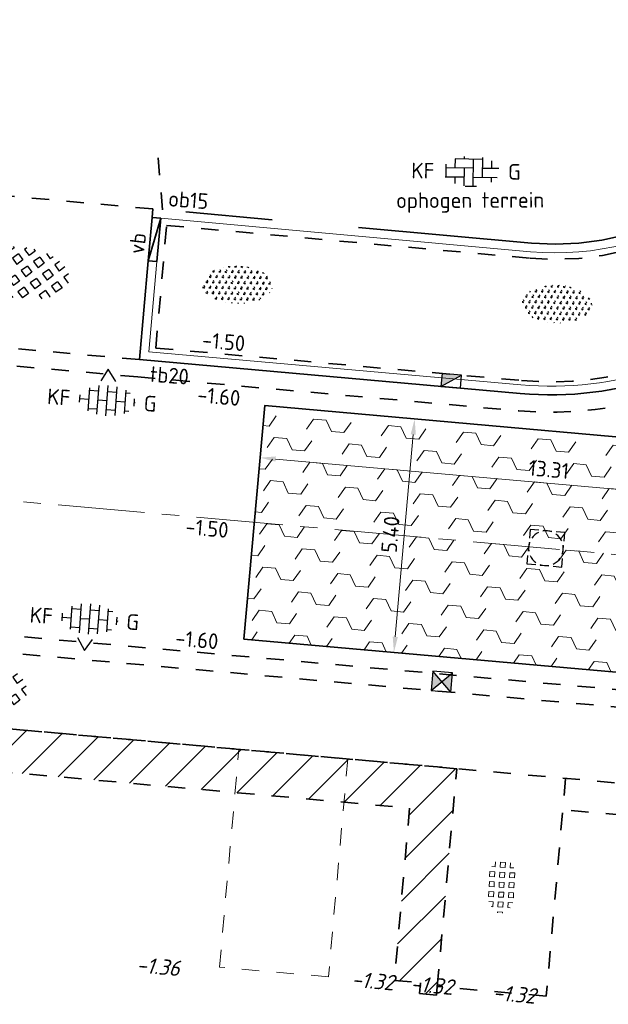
# Model space of a CAD drawing. Header units: metres. Extents: x 97990 to 98409, y 436026 to 436301.
# Tile 17 of 55: x 98188 to 98201, y 436076 to 436099. Entities that reach past the tile are written whole.
import ezdxf
from ezdxf.enums import TextEntityAlignment as Align

# ---------------------------------------------------------------- set-up
doc = ezdxf.new("R2010")
doc.units = ezdxf.units.M
for name, pattern in [('AM-AS-SO', [16, 10, -2, 2, -2]), ('VH-OPSLUITBAND-SO', [10, 4, -2, 2, -2]), ('ZZ-HIDDEN-SO', [4, 2, -2])]:
    doc.linetypes.add(name, pattern=pattern)
for name, color, linetype, lineweight in [('B-RO-OG-BEBOUWING-V', 254, 'Continuous', 18), ('B-WE-GW-T18-200', 1, 'Continuous', 18), ('B-WE-VH-MATERIAALGRENS-G', 252, 'ZZ-HIDDEN-SO', 18), ('B-WE-VH-NAP-T18-200', 252, 'Continuous', 18), ('B-WE-VH-OPENVERHARDING_TEGEL_GRAS-S-200', 70, 'Continuous', 18), ('N-OI-RI-ITR-M-200', 7, 'Continuous', 18), ('N-WA-VH-MATERIAALGRENS-G', 7, 'ZZ-HIDDEN-SO', 35), ('N-WE-AM-AS_WEG-G', 10, 'AM-AS-SO', 18), ('N-WE-GR-BEPLANTING-S-200', 90, 'Continuous', 25), ('N-WE-RI-HWA_KOLK-S-200', 150, 'Continuous', 25), ('N-WE-RI-HWA_PUTRAND-S-200', 150, 'Continuous', 25), ('N-WE-VH-FUNDERING-A-200', 252, 'Continuous', 18), ('N-WE-VH-FUNDERING-G', 7, 'Continuous', 35), ('N-WE-VH-FUNDERING_ZANDCEMENTSTABILISATIE-G', 7, 'ZZ-HIDDEN-SO', 35), ('N-WE-VH-HALFVERHARDING_GRASBETONSTEEN-S-200', 1, 'Continuous', 25), ('N-WE-VH-KANTOPSLUITING-T18-200', 1, 'Continuous', 18), ('N-WE-VH-KANTOPSLUITING_ACHTERKANTBAND-G', 1, 'Continuous', 18), ('N-WE-VH-KANTOPSLUITING_ELEMENT_VERLOOPBAND-G', 40, 'Continuous', 35), ('N-WE-VH-KANTOPSLUITING_OPSLUITBAND_150X250-G', 150, 'VH-OPSLUITBAND-SO', 35), ('N-WE-VH-KANTOPSLUITING_TROTTOIRBAND_180X200-G', 2, 'Continuous', 35), ('N-WE-VH-M-200', 7, 'Continuous', 18), ('N-WE-VH-MATERIAALGRENS-G', 7, 'ZZ-HIDDEN-SO', 35), ('N-WE-VH-NAP-T18-200', 4, 'Continuous', 18), ('N-WE-VH-OPENVERHARDING_BETONSTRAATSTEEN-S-200', 90, 'Continuous', 25)]:
    doc.layers.add(name, color=color, linetype=linetype, lineweight=lineweight)
doc.styles.add('NLCS-ISO', font='NLCS-ISO.ttf')
doc.styles.add('NLCS-ISO-M200-T18', font='NLCS-ISO.ttf', dxfattribs={"height": 0.36})
doc.styles.add('NLCS-ISO-M200-T18_CURSIEF', font='NLCS-ISO.ttf', dxfattribs={"oblique": 15, "height": 0.36})
doc.dimstyles.new('NLCS-M200-T18-PIJL_L2_H0', dxfattribs={"dimscale": 0.2, "dimtxt": 2.5, "dimasz": 1.8, "dimexe": 2, "dimexo": 2, "dimgap": 0.7, "dimtad": 1, "dimzin": 0, "dimdsep": 46, "dimtxsty": 'NLCS-ISO-M200-T18', "dimcen": 0, "dimdle": 2, "dimclrd": 256, "dimclre": 256, "dimclrt": 1, "dimadec": 0, "dimazin": 0, "dimtfac": 1, "dimtdec": 3, "dimtofl": 0, "dimtmove": 0, "dimatfit": 3, "dimfxl": 2, "dimfxlon": 1, "dimtfillclr": 256, "dimtolj": 1, "dimtzin": 0, "dimlwd": -1, "dimlwe": -1, "dimarcsym": 0})
doc.dimstyles.new('NLCS-M200-T18-PIJL_L2_H2', dxfattribs={"dimscale": 0.2, "dimtxt": 2.5, "dimasz": 1.8, "dimexe": 2, "dimexo": 2, "dimgap": 0.7, "dimtad": 1, "dimzin": 0, "dimdsep": 46, "dimtxsty": 'NLCS-ISO-M200-T18', "dimcen": 0, "dimdle": 2, "dimclrd": 256, "dimclre": 256, "dimclrt": 1, "dimazin": 0, "dimtfac": 1, "dimtdec": 3, "dimtofl": 0, "dimtmove": 0, "dimatfit": 3, "dimfxl": 2, "dimfxlon": 1, "dimtfillclr": 256, "dimtolj": 1, "dimtzin": 0, "dimlwd": -1, "dimlwe": -1, "dimarcsym": 0})

# ---------------------------------------------------------------- blocks, each defined once
blk = doc.blocks.new('SRI-PUT_PUTRAND_OPHOOGTEBRENGEN-SO')
at = {"lineweight": -3}
for points in [[(-1.00929274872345, 1.990581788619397), (-2.009292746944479, 1.990539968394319), (-2.009250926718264, 0.990539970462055)], [(0.4907072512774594, 1.990644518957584), (-0.5092927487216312, 1.990602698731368)], [(1.990749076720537, 0.990539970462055), (1.990707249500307, 1.990707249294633), (0.9907072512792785, 1.990665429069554)], [(-2.00923001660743, 0.4905399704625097), (-2.009188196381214, -0.5094600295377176)], [(1.990811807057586, -0.5094600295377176), (1.990769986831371, 0.4905399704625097)], [(0.9907072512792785, -2.009334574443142), (1.990874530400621, -2.009292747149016), (1.990832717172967, -1.009460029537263)], [(-0.5092927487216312, -2.009397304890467), (0.4907072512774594, -2.009355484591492)]]:
    blk.add_lwpolyline(points, dxfattribs=at)
blk.add_lwpolyline([(-1.00929274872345, -2.009292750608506), (-2.009292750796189, -2.009292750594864), (-2.009292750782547, -1.009460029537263)])
for start, end in [(120.002396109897, 150.0023961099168), (74.99760389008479, 104.997603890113), (29.99760389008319, 59.99760389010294), (165.0023961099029, 195.0023961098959), (344.9976038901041, 14.9976038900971), (210.0023961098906, 240.0023961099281), (299.9976038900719, 329.9976038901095), (255.0023961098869, 285.0023961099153)]:
    blk.add_arc((-0.009209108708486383, -0.009376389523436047), 1.999999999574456, start, end, dxfattribs=at)
blk = doc.blocks.new('SVH-GRASTEGEL_01_KL-SO')
for p, q in [((-1.866236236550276, 0.8829363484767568), (-1.866236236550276, 1.384348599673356)), ((-1.291236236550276, 1.45793634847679), (-0.7162362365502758, 1.45793634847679)), ((-1.291236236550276, 0.8829363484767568), (-1.291236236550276, 1.457936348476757)), ((-0.7162362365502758, 0.8829363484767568), (-0.7162362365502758, 1.457936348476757)), ((-0.1412362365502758, 1.45793634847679), (0.4337637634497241, 1.45793634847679)), ((-0.1412362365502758, 0.8829363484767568), (-0.1412362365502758, 1.457936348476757)), ((0.4337637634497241, 0.8829363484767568), (0.4337637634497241, 1.457936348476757)), ((1.008763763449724, 1.45793634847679), (1.583763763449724, 1.45793634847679)), ((1.008763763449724, 0.8829363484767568), (1.008763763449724, 1.457936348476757)), ((1.583763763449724, 0.8829363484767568), (1.583763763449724, 1.457936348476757)), ((2.158763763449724, 0.8829363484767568), (2.158763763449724, 1.255005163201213)), ((-3.124977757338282, 0.3079363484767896), (-3.016236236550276, 0.3079363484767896)), ((-3.016236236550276, -0.2670636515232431), (-3.016236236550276, 0.3079363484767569)), ((-2.441236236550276, 0.8829363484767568), (-2.441236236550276, 1.094667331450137)), ((-2.441236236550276, 0.8829363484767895), (-1.866236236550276, 0.8829363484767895)), ((-2.441236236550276, 0.3079363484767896), (-1.866236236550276, 0.3079363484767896)), ((-2.441236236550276, -0.2670636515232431), (-2.441236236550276, 0.3079363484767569)), ((-1.866236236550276, -0.2670636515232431), (-1.866236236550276, 0.3079363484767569)), ((-1.291236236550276, 0.8829363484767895), (-0.7162362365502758, 0.8829363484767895)), ((-1.291236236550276, 0.3079363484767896), (-0.7162362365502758, 0.3079363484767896)), ((-1.291236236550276, -0.2670636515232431), (-1.291236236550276, 0.3079363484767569)), ((-0.7162362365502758, -0.2670636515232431), (-0.7162362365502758, 0.3079363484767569)), ((-0.1412362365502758, 0.8829363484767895), (0.4337637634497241, 0.8829363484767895)), ((-0.1412362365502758, 0.3079363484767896), (0.4337637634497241, 0.3079363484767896)), ((-0.1412362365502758, -0.2670636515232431), (-0.1412362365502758, 0.3079363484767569)), ((0.4337637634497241, -0.2670636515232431), (0.4337637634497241, 0.3079363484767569)), ((1.008763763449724, 0.8829363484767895), (1.583763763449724, 0.8829363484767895)), ((1.008763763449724, 0.3079363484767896), (1.583763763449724, 0.3079363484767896)), ((1.008763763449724, -0.2670636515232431), (1.008763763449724, 0.3079363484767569)), ((1.583763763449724, -0.2670636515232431), (1.583763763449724, 0.3079363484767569)), ((2.158763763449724, 0.8829363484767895), (2.72099081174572, 0.8829363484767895)), ((2.158763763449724, 0.3079363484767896), (2.733763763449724, 0.3079363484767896)), ((2.158763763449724, -0.2670636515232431), (2.158763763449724, 0.3079363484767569)), ((2.733763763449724, -0.2670636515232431), (2.733763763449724, 0.3079363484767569)), ((-3.137920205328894, -0.2670636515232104), (-3.016236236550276, -0.2670636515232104)), ((-2.441236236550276, -0.2670636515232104), (-1.866236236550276, -0.2670636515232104)), ((-2.441236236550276, -0.8420636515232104), (-1.866236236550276, -0.8420636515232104)), ((-2.441236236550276, -1.094667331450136), (-2.441236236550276, -0.842063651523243)), ((-1.866236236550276, -1.384348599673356), (-1.866236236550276, -0.842063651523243)), ((-1.291236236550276, -0.2670636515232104), (-0.7162362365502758, -0.2670636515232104)), ((-1.291236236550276, -0.8420636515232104), (-0.7162362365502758, -0.8420636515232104)), ((-1.291236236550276, -1.417063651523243), (-1.291236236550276, -0.842063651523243)), ((-0.7162362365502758, -1.417063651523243), (-0.7162362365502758, -0.842063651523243)), ((-0.1412362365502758, -0.2670636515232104), (0.4337637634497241, -0.2670636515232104)), ((-0.1412362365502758, -0.8420636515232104), (0.4337637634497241, -0.8420636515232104)), ((-0.1412362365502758, -1.417063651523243), (-0.1412362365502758, -0.842063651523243)), ((0.4337637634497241, -1.417063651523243), (0.4337637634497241, -0.842063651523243)), ((1.008763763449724, -0.2670636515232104), (1.583763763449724, -0.2670636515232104)), ((1.008763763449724, -0.8420636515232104), (1.583763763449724, -0.8420636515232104)), ((1.008763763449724, -1.417063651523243), (1.008763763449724, -0.842063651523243)), ((1.583763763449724, -1.417063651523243), (1.583763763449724, -0.842063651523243)), ((2.158763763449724, -0.2670636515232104), (2.733763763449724, -0.2670636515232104)), ((2.158763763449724, -0.8420636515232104), (2.733763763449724, -0.8420636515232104)), ((2.158763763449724, -1.255005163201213), (2.158763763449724, -0.842063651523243)), ((2.733763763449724, -0.871421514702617), (2.733763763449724, -0.842063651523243)), ((-1.291236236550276, -1.41706365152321), (-0.7162362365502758, -1.41706365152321)), ((-0.1412362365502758, -1.41706365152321), (0.4337637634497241, -1.41706365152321)), ((1.008763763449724, -1.41706365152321), (1.583763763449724, -1.41706365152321))]:
    blk.add_line(p, q)
at = {"style": 'NLCS-ISO'}
blk.add_attdef('FORMAAT', text='', height=1.8, dxfattribs=at).set_placement((-4.391236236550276, 0.02043634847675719), align=Align.MIDDLE_RIGHT)
blk.add_attdef('KLEUR', text='', height=1.8, dxfattribs=at).set_placement((4.108763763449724, 0.02043634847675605), align=Align.MIDDLE_LEFT)
at = {"style": 'NLCS-ISO', "flags": 1}
blk.add_attdef('FUNCTIE', text='', height=1.8, dxfattribs=at).set_placement((-0.1412362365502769, -2.729563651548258), align=Align.TOP_CENTER)
blk = doc.blocks.new('SVH-GRASBETONSTEEN_02-SO')
for p, q in [((-2.40223235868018, 2.210629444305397), (-2.766716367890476, 2.575113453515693)), ((-1.164783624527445, 2.210629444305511), (-0.5460651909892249, 2.82934787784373)), ((0.07264137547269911, 2.210629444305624), (-0.5460770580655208, 2.829347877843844)), ((0.6913657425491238, 2.82935381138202), (0.5625822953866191, 2.958137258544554)), ((0.6913657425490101, 2.829353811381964), (0.8046645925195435, 2.942652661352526)), ((1.310090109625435, 2.210629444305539), (1.894162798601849, 2.794702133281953)), ((2.547515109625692, 2.210629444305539), (1.980940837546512, 2.77720371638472)), ((-4.877094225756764, 0.9731925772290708), (-4.258375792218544, 1.591911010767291)), ((-3.639669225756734, 0.9731925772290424), (-4.258387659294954, 1.591911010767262)), ((-3.020944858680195, 1.591916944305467), (-3.639663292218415, 2.210635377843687)), ((-3.639657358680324, 2.210629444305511), (-3.587975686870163, 2.262311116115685)), ((-3.020944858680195, 1.591916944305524), (-2.402226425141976, 2.210635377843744)), ((-2.402220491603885, 0.9731925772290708), (-1.783502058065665, 1.591911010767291)), ((-1.164795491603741, 0.9731925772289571), (-1.78351392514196, 1.591911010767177)), ((-0.546071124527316, 1.591916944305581), (-1.164789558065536, 2.210635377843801)), ((-0.5460711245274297, 1.591916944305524), (0.0726473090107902, 2.210635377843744)), ((0.07265324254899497, 0.9731925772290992), (0.6913716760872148, 1.591911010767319)), ((1.310078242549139, 0.9731925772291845), (0.691359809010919, 1.591911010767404)), ((1.928802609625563, 1.591916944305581), (1.310084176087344, 2.210635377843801)), ((1.928802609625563, 1.591916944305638), (2.547521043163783, 2.210635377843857)), ((2.547526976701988, 0.9731925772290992), (3.166245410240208, 1.591911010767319)), ((3.784951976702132, 0.9731925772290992), (3.166233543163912, 1.591911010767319)), ((4.403676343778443, 1.591916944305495), (3.874966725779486, 2.120626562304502)), ((4.403676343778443, 1.591916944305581), (4.521478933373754, 1.709719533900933)), ((-4.877106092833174, -0.2642442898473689), (-5.487478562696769, 0.346128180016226)), ((-4.258381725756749, 0.3544800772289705), (-4.877100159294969, 0.9731985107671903)), ((-4.258381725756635, 0.3544800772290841), (-3.639663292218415, 0.973198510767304)), ((-3.639657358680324, -0.2642442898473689), (-3.020938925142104, 0.354474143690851)), ((-2.402232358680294, -0.2642442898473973), (-3.020950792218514, 0.3544741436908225)), ((-1.783507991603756, 0.3544800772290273), (-2.402226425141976, 0.9731985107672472)), ((-1.783507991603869, 0.3544800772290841), (-1.16478955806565, 0.973198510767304)), ((-1.164783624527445, -0.2642442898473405), (-0.5460651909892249, 0.3544741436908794)), ((0.07264137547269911, -0.2642442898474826), (-0.5460770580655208, 0.3544741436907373)), ((0.6913657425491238, 0.354480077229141), (0.07264730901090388, 0.9731985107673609)), ((0.6913657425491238, 0.3544800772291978), (1.310084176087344, 0.9731985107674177)), ((1.310090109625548, -0.2642442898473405), (1.928808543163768, 0.3544741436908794)), ((2.547515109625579, -0.2642442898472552), (1.928796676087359, 0.3544741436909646)), ((3.166239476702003, 0.354480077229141), (2.547521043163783, 0.9731985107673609)), ((3.166239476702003, 0.354480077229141), (3.784957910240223, 0.9731985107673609)), ((3.784963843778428, -0.2642442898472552), (4.403682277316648, 0.3544741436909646)), ((5.022388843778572, -0.2642442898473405), (4.403670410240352, 0.3544741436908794)), ((5.420953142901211, 0.5746401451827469), (5.022394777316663, 0.9731985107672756)), ((5.022400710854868, 0.9731925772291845), (5.140131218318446, 1.090923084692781)), ((-5.351839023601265, -0.7389772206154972), (-4.877100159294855, -0.2642383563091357)), ((-4.824880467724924, -1.449467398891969), (-4.258375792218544, -0.8829627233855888)), ((-3.639669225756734, -1.501681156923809), (-4.258387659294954, -0.8829627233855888)), ((-3.020944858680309, -0.8829567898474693), (-3.639663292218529, -0.2642383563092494)), ((-3.020944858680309, -0.8829567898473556), (-2.402226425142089, -0.2642383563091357)), ((-2.402220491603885, -1.50168115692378), (-1.783502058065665, -0.8829627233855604)), ((-1.164795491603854, -1.501681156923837), (-1.783513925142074, -0.8829627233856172)), ((-0.546071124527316, -0.8829567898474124), (-1.164789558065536, -0.2642383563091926)), ((-0.546071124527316, -0.8829567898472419), (0.07264730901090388, -0.264238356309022)), ((0.07265324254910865, -1.50168115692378), (0.6913716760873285, -0.8829627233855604)), ((1.310078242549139, -1.501681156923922), (0.691359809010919, -0.8829627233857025)), ((1.928802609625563, -0.8829567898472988), (1.310084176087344, -0.2642383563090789)), ((1.928802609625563, -0.8829567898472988), (2.547521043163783, -0.2642383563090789)), ((2.547526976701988, -1.501681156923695), (3.166245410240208, -0.8829627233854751)), ((3.784951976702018, -1.501681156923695), (3.166233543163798, -0.8829627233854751)), ((4.403676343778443, -0.8829567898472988), (3.784957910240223, -0.2642383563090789)), ((4.403676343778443, -0.8829567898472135), (5.022394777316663, -0.2642383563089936)), ((-4.120107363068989, -1.982119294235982), (-3.639663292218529, -1.501675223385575)), ((-3.290411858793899, -2.389872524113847), (-3.020938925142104, -2.120399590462)), ((-2.483972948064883, -2.657377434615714), (-3.020950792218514, -2.120399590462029)), ((-1.783507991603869, -2.120393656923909), (-2.402226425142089, -1.501675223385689)), ((-1.783507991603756, -2.120393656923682), (-1.164789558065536, -1.501675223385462)), ((-1.164783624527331, -2.73911802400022), (-0.5460651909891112, -2.120399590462)), ((0.07264137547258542, -2.739118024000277), (-0.5460770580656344, -2.120399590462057)), ((0.6913657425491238, -2.120393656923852), (0.07264730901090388, -1.501675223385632)), ((0.6913657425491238, -2.120393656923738), (1.310084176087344, -1.501675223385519)), ((1.310090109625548, -2.739118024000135), (1.928808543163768, -2.120399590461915)), ((2.469643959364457, -2.661246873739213), (1.928796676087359, -2.120399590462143)), ((3.166239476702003, -2.120393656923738), (2.547521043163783, -1.501675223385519)), ((3.166239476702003, -2.120393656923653), (3.784957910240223, -1.501675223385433)), ((-0.9755535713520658, -2.928348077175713), (-1.16478955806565, -2.739112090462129)), ((-0.1599215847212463, -2.971680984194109), (0.07264730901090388, -2.739112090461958)), ((1.442749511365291, -2.871777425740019), (1.310084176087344, -2.739112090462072))]:
    blk.add_line(p, q)
at = {"style": 'NLCS-ISO'}
blk.add_attdef('FORMAAT', text='', height=1.8, dxfattribs=at).set_placement((-6.620801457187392, -0.09580145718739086), align=Align.MIDDLE_RIGHT)
blk.add_attdef('KLEUR', text='', height=1.8, dxfattribs=at).set_placement((6.429198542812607, -0.09580145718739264), align=Align.MIDDLE_LEFT)
at = {"style": 'NLCS-ISO', "flags": 1}
blk.add_attdef('FUNCTIE', text='', height=1.8, dxfattribs=at).set_placement((-7.110529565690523e-16, -3.975), align=Align.TOP_CENTER)
blk = doc.blocks.new('SRI-KOLK_STRAAT_01-SO')
h = blk.add_hatch(color=256)
h.dxf.hatch_style = 1
h.paths.add_polyline_path([(0, 1.125), (-1.125, 2.25), (-1.125, 1.110223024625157e-16)])
h.paths.add_polyline_path([(1.125, 2.25), (0, 1.125), (1.125, 1.110223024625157e-16)])
for p, q in [((-1.125, 1.530808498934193e-17), (1.125, 2.25)), ((1.125, 0), (-1.125, 2.25))]:
    blk.add_line(p, q)
blk.add_lwpolyline([(-1.125, 0), (1.125, 0), (1.125, 2.25), (-1.125, 2.25)], close=True)
blk = doc.blocks.new('*D52')
at = {"layer": 'Defpoints', "color": 0, "ltscale": 0.2, "transparency": 16777216}
for p in [(98195.0558501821, 436090.9281917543), (98148.25953694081, 436088.0623415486), (98155.29683830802, 436087.4364870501)]:
    blk.add_point(p, dxfattribs=at)
at = {"layer": 'N-WE-VH-M-200', "ltscale": 0.2, "transparency": 16777216}
for p, q in [((98156.31535553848, 436094.3735341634), (98155.51850058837, 436094.444401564)), ((98155.88503773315, 436094.0503831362), (98155.32872863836, 436087.7950717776)), ((98154.89841083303, 436087.4719207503), (98155.69526578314, 436087.4010533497))]:
    blk.add_line(p, q, dxfattribs=at)
for points in [[(98155.8252736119, 436094.0556981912), (98155.9448018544, 436094.0450680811), (98155.91692806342, 436094.4089678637)], [(98155.2689645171, 436087.8003868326), (98155.38849275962, 436087.7897567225), (98155.29683830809, 436087.43648705)]]:
    blk.add_solid(points, dxfattribs=at)
at = {"layer": 'N-WE-VH-M-200', "color": 1, "ltscale": 0.2, "transparency": 16777216, "insert": (98155.28814120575, 436090.9510744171), "char_height": 0.36, "attachment_point": 5, "rotation": 84.91783469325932, "style": 'NLCS-ISO-M200-T18'}
blk.add_mtext('\\A1;7.00', dxfattribs=at)
blk = doc.blocks.new('*D271')
at = {"layer": 'Defpoints', "color": 0, "ltscale": 0.2, "transparency": 16777216}
for p in [(98200.15248351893, 436098.5065030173), (98205.93873074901, 436092.9820715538)]:
    blk.add_point(p, dxfattribs=at)
at = {"layer": 'N-WE-VH-M-200', "ltscale": 0.2, "transparency": 16777216}
blk.add_line((98207.62542181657, 436091.3716997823), (98206.19911187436, 436092.733472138), dxfattribs=at)
blk.add_solid([(98206.24054511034, 436092.7768689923), (98206.15767863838, 436092.6900752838), (98205.93873074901, 436092.9820715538)], dxfattribs=at)
at = {"layer": 'N-WE-VH-M-200', "color": 1, "ltscale": 0.2, "transparency": 16777216, "insert": (98207.26343466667, 436092.1597361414), "char_height": 0.36, "attachment_point": 5, "rotation": 316.32602653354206, "style": 'NLCS-ISO-M200-T18'}
blk.add_mtext('\\A1;R=8.00', dxfattribs=at)
blk = doc.blocks.new('SGR-BEPLANTING_SOORT_01_KL-SO')
h = blk.add_hatch()
h.set_pattern_fill('AGR-BEPLANTING_SOORT_01', color=256, scale=0.1, pattern_type=2)
h.set_pattern_definition([(59.99999999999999, (0, 0), (-0.2886752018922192, 0.4999998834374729), [0.144338, -0.4330130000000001]), (120, (0, 0), (-0.5773502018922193, -1.165625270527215e-07), [0.144338, -0.433013]), (270, (0, 0), (0.288675, -0.5000000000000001), [0.125, -0.875])])
edge = h.paths.add_edge_path()
edge.add_ellipse((0, 0), major_axis=(3.25, -8.51819583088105e-16), ratio=0.5384615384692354, start_angle=0, end_angle=359.9999999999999)
at = {"style": 'NLCS-ISO'}
blk.add_attdef('TYPE', text='', height=1.8, dxfattribs=at).set_placement((4.25, -1.446759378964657e-15), align=Align.MIDDLE_LEFT)
blk = doc.blocks.new('*D321')
at = {"layer": 'Defpoints', "color": 0, "ltscale": 0.2, "transparency": 16777216}
for p in [(98193.55554414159, 436090.2584623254), (98206.80881048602, 436089.0797979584), (98206.70214124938, 436087.8803761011)]:
    blk.add_point(p, dxfattribs=at)
at = {"layer": 'N-OI-RI-ITR-M-200', "ltscale": 0.2, "transparency": 16777216}
for p, q in [((98193.48430860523, 436089.4574679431), (98193.41344120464, 436088.6606129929)), ((98193.80745963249, 436089.0271501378), (98206.34355652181, 436087.9122664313)), ((98206.73757494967, 436088.2788035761), (98206.66670754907, 436087.481948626))]:
    blk.add_line(p, q, dxfattribs=at)
for points in [[(98193.81277468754, 436089.0869142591), (98193.80214457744, 436088.9673860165), (98193.44887490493, 436089.059040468)], [(98206.34887157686, 436087.9720305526), (98206.33824146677, 436087.8525023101), (98206.70214124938, 436087.8803761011)]]:
    blk.add_solid(points, dxfattribs=at)
at = {"layer": 'N-OI-RI-ITR-M-200', "color": 1, "ltscale": 0.2, "transparency": 16777216, "insert": (98200.10385503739, 436088.7884502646), "char_height": 0.36, "attachment_point": 5, "rotation": 354.91783469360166, "style": 'NLCS-ISO-M200-T18'}
blk.add_mtext('\\A1;13.31', dxfattribs=at)
blk = doc.blocks.new('*D322')
at = {"layer": 'Defpoints', "color": 0, "ltscale": 0.2, "transparency": 16777216}
for p in [(98200.18217731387, 436089.6691301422), (98196.53260482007, 436084.5723879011), (98199.70382235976, 436084.2903592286)]:
    blk.add_point(p, dxfattribs=at)
at = {"layer": 'N-OI-RI-ITR-M-200', "ltscale": 0.2, "transparency": 16777216}
for p, q in [((98197.40938724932, 436089.9157251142), (98196.61253229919, 436089.9865925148)), ((98196.97906944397, 436089.592574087), (98196.56449515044, 436084.9309726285)), ((98196.93103229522, 436084.5369542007), (98196.13417734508, 436084.6078216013))]:
    blk.add_line(p, q, dxfattribs=at)
for points in [[(98196.91930532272, 436089.5978891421), (98197.03883356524, 436089.587259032), (98197.01095977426, 436089.9511588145)], [(98196.50473102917, 436084.9362876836), (98196.62425927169, 436084.9256575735), (98196.53260482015, 436084.572387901)]]:
    blk.add_solid(points, dxfattribs=at)
at = {"layer": 'N-OI-RI-ITR-M-200', "color": 1, "ltscale": 0.2, "transparency": 16777216, "insert": (98196.45304031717, 436087.2901203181), "char_height": 0.36, "attachment_point": 5, "rotation": 84.91783469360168, "style": 'NLCS-ISO-M200-T18'}
blk.add_mtext('\\A1;5.40', dxfattribs=at)
blk = doc.blocks.new('SVH-BSS_KEIFORMAAT_ELLEBOOG_KL-SO')
for p, q in [((-1.871609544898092, 1.430685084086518), (-1.871609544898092, 0.3855414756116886)), ((-1.858739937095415, 1.435541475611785), (1.278390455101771, 1.435541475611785)), ((-0.8216095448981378, 1.693156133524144), (-0.8216095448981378, 1.435541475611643)), ((0.2283904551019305, 1.435541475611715), (0.2283904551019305, -1.714458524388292)), ((1.278390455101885, 1.608929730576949), (1.278390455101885, -0.664458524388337)), ((2.32839045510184, 1.220907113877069), (2.32839045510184, 0.3855414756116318)), ((-2.921609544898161, 0.7665653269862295), (-2.921609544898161, -0.6644585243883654)), ((-2.921609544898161, 0.3855414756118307), (0.2283904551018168, 0.3855414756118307)), ((-0.8216095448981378, 0.385541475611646), (-0.8216095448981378, -1.693156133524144)), ((1.278390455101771, 0.3855414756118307), (3.170147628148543, 0.3855414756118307)), ((-3.006619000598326, -0.6644585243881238), (-0.8216095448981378, -0.6644585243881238)), ((-1.871609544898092, -0.6644585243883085), (-1.871609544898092, -1.430685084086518)), ((0.2283904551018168, -0.6644585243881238), (3.006619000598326, -0.6644585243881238)), ((2.32839045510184, -0.6644585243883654), (2.32839045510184, -1.22090711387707)), ((-0.6516744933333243, -1.714458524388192), (0.6516744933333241, -1.714458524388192))]:
    blk.add_line(p, q)
at = {"style": 'NLCS-ISO'}
blk.add_attdef('FORMAAT', text='', height=1.8, dxfattribs=at).set_placement((-4.25, 3.367778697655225e-16), align=Align.MIDDLE_RIGHT)
blk.add_attdef('KLEUR', text='', height=1.8, dxfattribs=at).set_placement((4.25, 0), align=Align.MIDDLE_LEFT)
at = {"style": 'NLCS-ISO', "flags": 1}
blk.add_attdef('FUNCTIE', text='', height=1.8, dxfattribs=at).set_placement((-7.804418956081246e-16, -2.750000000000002), align=Align.TOP_CENTER)
blk = doc.blocks.new('SRI-KOLK_TROTTOIR-SO')
blk.add_hatch(color=256).paths.add_polyline_path([(1.125000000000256, 1.499999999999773), (-1.124999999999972, 1.499999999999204), (-1.124999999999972, 5.684341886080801e-13)])
blk.add_line((-1.124999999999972, 0), (1.124999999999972, 1.499999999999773))
at = {"flags": 128}
blk.add_lwpolyline([(-1.124999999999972, 0), (1.124999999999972, 0), (1.124999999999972, 1.499999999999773), (-1.124999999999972, 1.499999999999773)], close=True, dxfattribs=at)
blk = doc.blocks.new('SVH-BSS_KEIFORMAAT_HALFST_KL-SO')
for p, q in [((-2.099999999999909, -1.33561257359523), (-2.099999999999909, 1.33561257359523)), ((-1.049999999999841, -1.656152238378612), (-1.049999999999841, 1.656152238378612)), ((1.13686837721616e-13, -1.75), (1.13686837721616e-13, 1.75)), ((1.050000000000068, -1.65615223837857), (1.050000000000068, 1.65615223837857)), ((2.100000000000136, -1.335612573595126), (2.100000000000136, 1.335612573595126)), ((-3.149999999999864, -0.4307692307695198), (-3.149999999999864, 0.4307692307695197)), ((-3.149999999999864, 0), (-2.099999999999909, 0)), ((-2.100000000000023, 1.049999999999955), (-1.050000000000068, 1.049999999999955)), ((-1.049999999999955, 0), (0, 0)), ((-1.13686837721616e-13, 1.049999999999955), (1.049999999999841, 1.049999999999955)), ((1.049999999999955, 0), (2.099999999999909, 0)), ((2.099999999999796, 1.049999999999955), (2.600000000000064, 1.049999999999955)), ((3.150000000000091, -0.4307692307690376), (3.150000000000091, 0.4307692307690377)), ((3.149999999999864, 0), (3.25, 0)), ((-2.100000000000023, -1.050000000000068), (-1.050000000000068, -1.050000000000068)), ((-1.13686837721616e-13, -1.050000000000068), (1.049999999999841, -1.050000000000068)), ((2.099999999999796, -1.050000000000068), (2.599999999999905, -1.050000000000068))]:
    blk.add_line(p, q)
at = {"style": 'NLCS-ISO'}
blk.add_attdef('FORMAAT', text='', height=1.8, dxfattribs=at).set_placement((-4.25, 3.306314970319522e-16), align=Align.MIDDLE_RIGHT)
blk.add_attdef('KLEUR', text='', height=1.8, dxfattribs=at).set_placement((4.25, 0), align=Align.MIDDLE_LEFT)
at = {"style": 'NLCS-ISO', "flags": 1}
blk.add_attdef('FUNCTIE', text='', height=1.8, dxfattribs=at).set_placement((-7.804418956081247e-16, -2.75), align=Align.TOP_CENTER)

msp = doc.modelspace()

# ---------------------------------------------------------------- hatches: boundary and pattern name
at = {"layer": 'B-RO-OG-BEBOUWING-V', "ltscale": 0.2, "transparency": 33554687}
h = msp.add_hatch(dxfattribs=at)
h.set_pattern_fill('ANSI31', color=252, scale=0.2)
h.set_pattern_definition([(45, (0, 0), (-0.4490128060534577, 0.4490128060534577), [])])
h.paths.add_polyline_path([(98196.54218733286, 436077.0136839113), (98197.1432248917, 436076.9591886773), (98197.12055563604, 436076.7091654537), (98197.51586457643, 436076.6733233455), (98197.53349837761, 436076.8716032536), (98197.97996300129, 436081.8917894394), (98160.13611152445, 436085.2578173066), (98160.07165244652, 436084.5330195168), (98142.85462645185, 436086.0641963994), (98142.47262090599, 436081.7688080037), (98143.46868959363, 436081.6802237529), (98143.76211088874, 436084.9795434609), (98160.97913688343, 436083.4483665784), (98161.04359496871, 436084.1731532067), (98196.89531105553, 436080.9843161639)])
at = {"layer": 'N-WE-VH-FUNDERING-A-200'}
h = msp.add_hatch(dxfattribs=at)
h.set_pattern_fill('AVH-FUNDERING_OVERIG-SO', color=252, scale=0.2, angle=175, pattern_type=2)
h.set_pattern_definition([(175, (98200.79109456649, 436086.9043203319), (-1.31588370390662, -0.135830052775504), [0.288676, -1.443376]), (235, (98200.45993919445, 436086.4313827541), (-0.0435774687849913, -0.4980967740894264), [0.288676, -1.443376]), (295, (98200.79109456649, 436086.9043203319), (0.8191522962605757, -0.5735769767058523), [0.288676, -1.443376])])
h.paths.add_polyline_path([(98206.3304555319, 436083.7010270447), (98206.80881048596, 436089.0797979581), (98193.55554414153, 436090.258462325), (98193.07718918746, 436084.8796914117)])

# ---------------------------------------------------------------- linework, layer by layer
at = {"layer": 'B-WE-VH-MATERIAALGRENS-G', "ltscale": 0.2}
for p, q in [((98192.51331219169, 436077.3180678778), (98192.95977681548, 436082.3382540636)), ((98195.4698699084, 436082.1150217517), (98195.02340528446, 436077.0948355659)), ((98195.02340528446, 436077.0948355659), (98192.51331219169, 436077.3180678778))]:
    msp.add_line(p, q, dxfattribs=at)
at = {"layer": 'N-WA-VH-MATERIAALGRENS-G', "ltscale": 0.2}
for p, q in [((98190.97685768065, 436094.7925484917), (98099.28670174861, 436102.946909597)), ((98190.66789085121, 436091.3184299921), (98098.99222409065, 436099.4715025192))]:
    msp.add_line(p, q, dxfattribs=at)
at = {"layer": 'N-WE-AM-AS_WEG-G', "ltscale": 0.2}
msp.add_line((98219.47236975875, 436085.2429220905), (98088.31915577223, 436096.9068859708), dxfattribs=at)
at = {"layer": 'N-WE-VH-FUNDERING-G'}
msp.add_lwpolyline([(98206.3304555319, 436083.7010270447), (98206.80881048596, 436089.0797979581), (98193.55554414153, 436090.258462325), (98193.07718918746, 436084.8796914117)], close=True, dxfattribs=at)
at = {"layer": 'N-WE-VH-FUNDERING_ZANDCEMENTSTABILISATIE-G', "ltscale": 0.2}
for p, q in [((98191.04309016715, 436091.5862461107), (98191.29442606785, 436094.4123446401)), ((98191.29442606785, 436094.4123446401), (98199.67049975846, 436093.655420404))]:
    msp.add_line(p, q, dxfattribs=at)
msp.add_lwpolyline([(98191.04309016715, 436091.5862461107), (98199.4703847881, 436090.8367741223, 0.4297540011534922), (98207.84751241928, 436098.2298620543, 0.4297540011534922)], format="xyb", dxfattribs=at)
msp.add_arc((98200.25732808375, 436100.149223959), 6.520264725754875, 264.8363532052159, 341.8644899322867, dxfattribs=at)
at = {"layer": 'N-WE-VH-KANTOPSLUITING_ACHTERKANTBAND-G'}
for points in [[(98191.06973806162, 436093.5791865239), (98190.8848214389, 436091.4999268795), (98199.46152636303, 436090.7371672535, 0.4359321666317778), (98207.95159171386, 436098.3885565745), (98207.33829251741, 436098.3400799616)], [(98206.3414018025, 436098.2612833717, -0.3537458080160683), (98199.68399986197, 436093.8048116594)]]:
    msp.add_lwpolyline(points, format="xyb", dxfattribs=at)
msp.add_lwpolyline([(98199.68399986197, 436093.8048116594), (98191.15832231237, 436094.5752552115)], dxfattribs=at)
at = {"layer": 'N-WE-VH-KANTOPSLUITING_ELEMENT_VERLOOPBAND-G', "ltscale": 0.2}
msp.add_line((98190.8705243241, 436093.596903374), (98191.15832231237, 436094.5752552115), dxfattribs=at)
at = {"layer": 'N-WE-VH-KANTOPSLUITING_ELEMENT_VERLOOPBAND-G'}
for points in [[(98190.95910857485, 436094.5929720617), (98190.8705243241, 436093.596903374)], [(98191.15832231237, 436094.5752552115), (98191.06973806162, 436093.5791865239)]]:
    msp.add_lwpolyline(points, dxfattribs=at)
at = {"layer": 'N-WE-VH-KANTOPSLUITING_ELEMENT_VERLOOPBAND-G', "ltscale": 0.2}
for points in [[(98191.15832231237, 436094.5752552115), (98190.95910857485, 436094.5929720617)], [(98191.0697380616, 436093.5791865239), (98190.87052432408, 436093.596903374)]]:
    msp.add_lwpolyline(points, dxfattribs=at)
at = {"layer": 'N-WE-VH-KANTOPSLUITING_OPSLUITBAND_150X250-G'}
msp.add_lwpolyline([(98206.18896554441, 436098.4498582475, -0.3599091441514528), (98199.702, 436094.004), (98190.97685063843, 436094.7924693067)], format="xyb", dxfattribs=at)
at = {"layer": 'N-WE-VH-KANTOPSLUITING_TROTTOIRBAND_180X200-G'}
msp.add_line((98190.8705243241, 436093.596903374), (98190.66789085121, 436091.3184299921), dxfattribs=at)
msp.add_lwpolyline([(98190.66789085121, 436091.3184299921), (98199.44380951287, 436090.5379535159, 0.4441191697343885), (98208.1518770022, 436098.605011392)], format="xyb", dxfattribs=at)
msp.add_lwpolyline([(98190.97685063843, 436094.7924693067), (98190.95910857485, 436094.5929720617)], dxfattribs=at)
at = {"layer": 'N-WE-VH-MATERIAALGRENS-G', "ltscale": 0.2}
for p, q in [((98190.6324571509, 436090.9200025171), (98098.95679039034, 436099.0730750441)), ((98219.49328067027, 436082.1288272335), (98085.09655752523, 436094.0812489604)), ((98219.45784696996, 436081.7303997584), (98085.06112382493, 436093.6828214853)), ((98218.35210489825, 436080.0804432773), (98091.41004332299, 436091.3698930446)), ((98197.5334983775, 436076.8716032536), (98197.97996300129, 436081.8917894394)), ((98200.4900560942, 436081.6685571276), (98200.04359147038, 436076.6483709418)), ((98208.19181773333, 436080.2535066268), (98200.42563472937, 436080.9441833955)), ((98200.04359147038, 436076.6483709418), (98197.5334983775, 436076.8716032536))]:
    msp.add_line(p, q, dxfattribs=at)
msp.add_lwpolyline([(98190.6324571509, 436090.9200025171), (98199.40837581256, 436090.1395260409, 0.4441191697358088), (98208.55184667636, 436098.6099368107, 0.4441191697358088)], format="xyb", dxfattribs=at)
msp.add_lwpolyline([(98191.19811545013, 436094.7724741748), (98191.09146544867, 436096.0706377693)], dxfattribs=at)
msp.add_lwpolyline([(98196.54218733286, 436077.0136839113), (98197.1432248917, 436076.9591886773), (98197.12055563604, 436076.7091654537), (98197.51586457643, 436076.6733233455), (98197.53349837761, 436076.8716032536), (98197.97996300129, 436081.8917894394), (98160.13611152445, 436085.2578173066), (98160.07165244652, 436084.5330195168), (98142.85462645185, 436086.0641963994), (98142.47262090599, 436081.7688080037), (98143.46868959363, 436081.6802237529), (98143.76211088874, 436084.9795434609), (98160.97913688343, 436083.4483665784), (98161.04359496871, 436084.1731532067), (98196.89531105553, 436080.9843161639)], close=True, dxfattribs=at)
at = {"layer": 'N-WE-VH-OPENVERHARDING_BETONSTRAATSTEEN-S-200', "ltscale": 0.2}
for points in [[(98190.12720553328, 436090.8116921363), (98189.94778318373, 436091.0976595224), (98189.77708457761, 436090.8323378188)], [(98189.24203555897, 436084.9156816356), (98189.39957719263, 436084.6171010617), (98189.58963329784, 436084.8689190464)]]:
    msp.add_lwpolyline(points, dxfattribs=at)

# ---------------------------------------------------------------- block references
at = {"layer": 'B-WE-VH-OPENVERHARDING_TEGEL_GRAS-S-200', "xscale": 0.2, "yscale": 0.2, "zscale": 0.2, "rotation": 86.69701577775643}
msp.add_blockref('SVH-GRASTEGEL_01_KL-SO', (98199.01821251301, 436079.188586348), dxfattribs=at)
at = {"layer": 'N-WE-GR-BEPLANTING-S-200', "xscale": 0.25, "yscale": 0.25, "zscale": 0.25}
for p, rotation in [((98192.92120653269, 436093.0439987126), 358.6261522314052), ((98200.28614554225, 436092.595464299), 358.2112742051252)]:
    msp.add_blockref('SGR-BEPLANTING_SOORT_01_KL-SO', p, dxfattribs=dict(at, rotation=rotation))
at = {"layer": 'N-WE-RI-HWA_KOLK-S-200', "xscale": 0.2, "yscale": 0.2, "rotation": 354.92}
for name, p in [('SRI-KOLK_TROTTOIR-SO', (98197.84009486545, 436090.6805780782)), ('SRI-KOLK_STRAAT_01-SO', (98197.61691688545, 436083.6727983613))]:
    msp.add_blockref(name, p, dxfattribs=at)
at = {"layer": 'N-WE-RI-HWA_PUTRAND-S-200', "xscale": 0.2, "yscale": 0.2, "zscale": 0.2, "rotation": 354.9154385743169}
msp.add_blockref('SRI-PUT_PUTRAND_OPHOOGTEBRENGEN-SO', (98200.03890276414, 436086.9730982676), dxfattribs=at)
at = {"layer": 'N-WE-VH-HALFVERHARDING_GRASBETONSTEEN-S-200', "xscale": 0.2000000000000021, "yscale": 0.2000000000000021, "zscale": 0.2000000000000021, "rotation": 171.1026315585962}
for p in [(98187.95160768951, 436093.3162113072), (98186.98054145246, 436083.8129274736)]:
    msp.add_blockref('SVH-GRASBETONSTEEN_02-SO', p, dxfattribs=at)
at = {"layer": 'N-WE-VH-OPENVERHARDING_BETONSTRAATSTEEN-S-200', "ltscale": 0.2, "xscale": 0.2, "yscale": 0.2, "zscale": 0.2}
for name, p, rotation in [('SVH-BSS_KEIFORMAAT_ELLEBOOG_KL-SO', (98198.31352964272, 436095.6583608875), 359.2513871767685), ('SVH-BSS_KEIFORMAAT_HALFST_KL-SO', (98189.92150208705, 436090.3751678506), 355.8844130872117), ('SVH-BSS_KEIFORMAAT_HALFST_KL-SO', (98189.51899379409, 436085.3414530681), 355.8844130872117)]:
    msp.add_blockref(name, p, dxfattribs=dict(at, rotation=rotation)).add_auto_attribs({'FORMAAT': 'KF', 'KLEUR': 'G'})

# ---------------------------------------------------------------- texts
at = {"layer": 'B-WE-GW-T18-200', "ltscale": 0.2, "style": 'NLCS-ISO-M200-T18'}
msp.add_text('ophogen terrein', height=0.36, rotation=0.209192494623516, dxfattribs=at).set_placement((98196.58399310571, 436094.8096394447))
at = {"layer": 'B-WE-VH-NAP-T18-200', "linetype": 'Continuous', "style": 'NLCS-ISO-M200-T18_CURSIEF', "oblique": 15}
for s, p in [('-1.36', (98190.588, 436077.197, -1.36)), ('-1.32', (98195.543, 436076.865, -1.32)), ('-1.32', (98196.904, 436076.763, -1.321)), ('-1.32', (98198.802, 436076.56, -1.324))]:
    msp.add_text(s, height=0.36, rotation=354.8670001, dxfattribs=at).set_placement(p)
at = {"layer": 'N-WE-VH-KANTOPSLUITING-T18-200', "ltscale": 0.2, "style": 'NLCS-ISO-M200-T18'}
for s, rotation, p in [('ob15', 355.5476678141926, (98191.32071802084, 436094.853947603)), ('vb', 83.35012554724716, (98190.77133855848, 436093.7348929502)), ('tb20', 355.5476678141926, (98190.89671267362, 436090.8100766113))]:
    msp.add_text(s, height=0.36, rotation=rotation, dxfattribs=at).set_placement(p)
at = {"layer": 'N-WE-VH-NAP-T18-200', "ltscale": 0.2, "style": 'NLCS-ISO-M200-T18'}
for s, p in [('-1.50', (98192.09844148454, 436091.5963799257, -1.547)), ('-1.60', (98191.98779273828, 436090.3344459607, -1.547)), ('-1.50', (98191.71588656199, 436087.2948141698, -1.547)), ('-1.60', (98191.48225877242, 436084.728009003, -1.547))]:
    msp.add_text(s, height=0.36, rotation=354.9178346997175, dxfattribs=at).set_placement(p)

# ---------------------------------------------------------------- dimensions: what is measured, and where the dimension line sits
at = {"layer": 'N-OI-RI-ITR-M-200', "ltscale": 0.2}
for base, p1, p2, angle, picture, middle in [((98206.70214124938, 436087.8803761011), (98193.55554414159, 436090.2584623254), (98206.80881048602, 436089.0797979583), 354.9178346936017, '*D321', (98200.10385503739, 436088.7884502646)), ((98196.53260482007, 436084.5723879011), (98200.1821773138, 436089.6691301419), (98199.7038223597, 436084.2903592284), 84.9178346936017, '*D322', (98196.45304031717, 436087.2901203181))]:
    dim = msp.add_linear_dim(base=base, p1=p1, p2=p2, angle=angle, dimstyle='NLCS-M200-T18-PIJL_L2_H2', dxfattribs=at)
    dim.commit()
    dim.dimension.update_dxf_attribs({"geometry": picture, "text_midpoint": middle})
at = {"layer": 'N-WE-VH-M-200', "ltscale": 0.2}
dim = msp.add_radius_dim(center=(98200.15248351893, 436098.5065030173), mpoint=(98205.93873074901, 436092.9820715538), dimstyle='NLCS-M200-T18-PIJL_L2_H2', override={"dimpost": 'R=<>'}, dxfattribs=at)
dim.commit()
dim.dimension.update_dxf_attribs({"geometry": '*D271', "text_midpoint": (98207.26343466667, 436092.1597361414)})
dim = msp.add_linear_dim(base=(98155.29683830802, 436087.4364870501), p1=(98195.05585018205, 436090.928191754), p2=(98148.25953694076, 436088.0623415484), angle=84.91783469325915, dimstyle='NLCS-M200-T18-PIJL_L2_H0', override={"dimclrt": 1}, dxfattribs=at)
dim.commit()
dim.dimension.update_dxf_attribs({"geometry": '*D52', "text_midpoint": (98155.28814120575, 436090.9510744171)})

doc.saveas('drawing.dxf')
